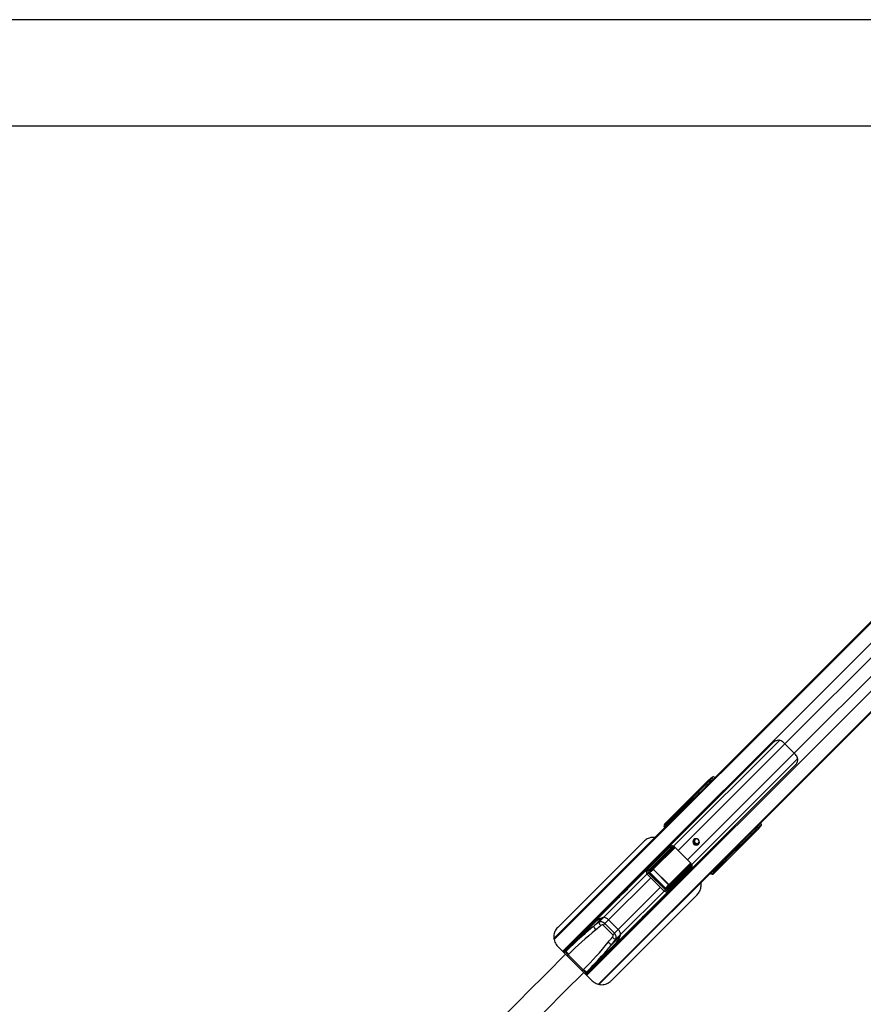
# Model space of a CAD drawing. Header units: millimetres. Extents: x 20 to 20084, y 40 to 15282.
# Tile 48 of 93: x 5640 to 6898, y 13553 to 15022. Entities that reach past the tile are written whole.
import ezdxf

# ---------------------------------------------------------------- set-up
doc = ezdxf.new("R2010")
doc.units = ezdxf.units.MM
doc.header["$LTSCALE"] = 2
doc.layers.add('COMPONENT_GEOMETRY', color=7, linetype='Continuous')
doc.styles.add('SLDTEXTSTYLE0', font='TXT', dxfattribs={"width": 0.75})
doc.dimstyles.new('SLDDIMSTYLE0', dxfattribs={"dimtxt": 100, "dimasz": 6.604, "dimexe": 0, "dimexo": 0.0625, "dimgap": 25, "dimtad": 0, "dimtih": 1, "dimtoh": 1, "dimdec": 1, "dimrnd": 1e-09, "dimzin": 12, "dimdsep": 46, "dimtxsty": 'SLDTEXTSTYLE0', "dimsah": 1, "dimcen": 0.09, "dimadec": 0, "dimazin": 3, "dimtfac": 1, "dimtdec": 1, "dimtofl": 0, "dimtmove": 0, "dimatfit": 3, "dimfxl": 1, "dimfrac": 2, "dimtolj": 1, "dimtzin": 12, "dimarcsym": 0})

# ---------------------------------------------------------------- blocks, each defined once
blk = doc.blocks.new('_D')
at = {"layer": 'COMPONENT_GEOMETRY', "color": 7}
for p, q in [((7154.2, 15022), (1185.8, 15022)), ((1192.2, 15022), (1192.2, 12538.4)), ((992.1, 12518), (961.6, 12518)), ((961.6, 12518), (961.6, 12359.3)), ((1392.2, 12518), (1422.7, 12518)), ((1422.7, 12518), (1422.7, 12359.3)), ((961.6, 12359.3), (992.1, 12359.3)), ((1422.7, 12359.3), (1392.2, 12359.3)), ((1192.2, 9726.1), (1192.2, 12209.7)), ((5145, 9726.1), (1185.8, 9726.1))]:
    blk.add_line(p, q, dxfattribs=at)
for points in [[(1192.2, 15022), (1191.1, 15015.4), (1193.2, 15015.4)], [(1192.2, 9726.1), (1193.2, 9732.7), (1191.1, 9732.7)]]:
    blk.add_solid(points, dxfattribs=at)
at = {"layer": 'COMPONENT_GEOMETRY', "color": 7, "char_height": 100, "attachment_point": 1, "style": 'SLDTEXTSTYLE0'}
for s, insert in [('8\'8.25"', (992.1, 12488.2)), ('2648mm', (919.4, 12338.6))]:
    blk.add_mtext(s, dxfattribs=dict(at, insert=insert))

msp = doc.modelspace()

# ---------------------------------------------------------------- linework, layer by layer
at = {"color": 8, "linetype": 'Continuous', "lineweight": 25}
for p, q in [((7698.59, 14912.02), (6436.7, 13650.13)), ((7713.35, 14896.24), (6449.52, 13632.41)), ((7749.13, 14860.46), (6485.3, 13596.63)), ((7764.91, 14845.69), (6502.75, 13583.53)), ((7672.87, 14833.9), (6780.77, 13941.8)), ((7686.8, 14819.98), (6794.7, 13927.88)), ((6772.79, 13946.99), (6614.91, 13789.11)), ((6780.77, 13941.8), (6621.55, 13782.58)), ((6794.7, 13927.88), (6635.47, 13768.66)), ((6799.88, 13919.89), (6642, 13762.02)), ((6668.66, 13883.65), (6667.13, 13885.01)), ((6669.37, 13886.49), (6670.5, 13885.49)), ((6649.76, 13864.2), (6436.52, 13650.96)), ((6622.8, 13837.79), (6621.43, 13839.43)), ((6621.69, 13839.58), (6623.01, 13838)), ((6604.25, 13822.29), (6604.32, 13822.37)), ((6604.58, 13820.5), (6605.05, 13820.97)), ((6604.86, 13820.22), (6605.33, 13820.69)), ((6604.95, 13819.97), (6604.96, 13819.95)), ((6612.57, 13827.56), (6611.38, 13828.98)), ((6611.97, 13829.85), (6611.44, 13829.32)), ((6611.65, 13829.12), (6612.78, 13827.77)), ((6612.16, 13830.28), (6612.23, 13830.36)), ((6612.49, 13828.5), (6612.95, 13828.96)), ((6612.95, 13828.96), (6613.46, 13828.45)), ((6614.52, 13829.51), (6614.01, 13830.02)), ((6614.9, 13830.91), (6615.41, 13830.4)), ((6737.9, 13814.24), (6736.54, 13815.77)), ((6738.38, 13817.61), (6739.38, 13816.48)), ((6715.9, 13795.68), (6503.55, 13583.32)), ((6584.74, 13755.92), (6616.62, 13787.8)), ((6616.99, 13787.46), (6584.98, 13755.45)), ((6611.35, 13789.42), (6610.35, 13788.11)), ((6608.35, 13732.09), (6640.41, 13764.16)), ((6640.72, 13763.76), (6608.81, 13731.85)), ((6641.75, 13762.13), (6640.89, 13761.06)), ((6682.91, 13761.11), (6682.4, 13761.62)), ((6683.3, 13762.52), (6683.81, 13762.01)), ((6692.32, 13768.53), (6690.68, 13769.91)), ((6690.89, 13770.12), (6692.47, 13768.8)), ((6575.18, 13747.74), (6510.5, 13683.07)), ((6575.11, 13747.8), (6576.99, 13749.69)), ((6672.85, 13752.07), (6672.86, 13752.05)), ((6673.58, 13752.43), (6673.12, 13751.97)), ((6673.86, 13752.15), (6673.4, 13751.69)), ((6681.87, 13758.49), (6680.45, 13759.68)), ((6680.66, 13759.89), (6682.01, 13758.76)), ((6681.34, 13760.57), (6681.86, 13760.06)), ((6681.39, 13759.6), (6681.86, 13760.06)), ((6682.21, 13758.54), (6682.74, 13759.08)), ((6580.71, 13742.21), (6517.7, 13679.2)), ((6595.1, 13727.82), (6532.09, 13664.81)), ((6600.63, 13722.28), (6535.96, 13657.61)), ((6600.7, 13722.22), (6602.58, 13724.1)), ((6460.47, 13639.42), (6451.49, 13630.44)), ((6456.23, 13625.68), (6457.67, 13627.12)), ((6478.57, 13603.34), (6480.02, 13604.78)), ((6483.45, 13598.72), (6492.31, 13607.58))]:
    msp.add_line(p, q, dxfattribs=at)
at = {"color": 7, "linetype": 'Continuous', "lineweight": 25}
for p, q in [((7700.54, 14914.98), (6656.07, 13870.51)), ((7767.87, 14847.65), (6728.26, 13808.04)), ((7770.85, 14850.07), (6744.05, 13823.27)), ((7402.64, 14617.63), (6671.24, 13886.23)), ((6763.95, 13944.29), (6450.79, 13631.14)), ((6794.7, 13927.88), (6780.77, 13941.8)), ((6484.03, 13597.9), (6797.18, 13911.06)), ((6665.03, 13885.68), (6601.37, 13822.02)), ((6603.12, 13823.34), (6665.49, 13885.71)), ((6667.13, 13885.01), (6621.69, 13839.58)), ((6666.95, 13881.94), (6654.34, 13869.33)), ((6671.24, 13886.23), (6666.95, 13881.94)), ((6669.32, 13889.26), (6670.56, 13890.2)), ((6670.62, 13887.43), (6669.37, 13886.49)), ((6670.56, 13890.2), (6673.23, 13892.87)), ((6670.77, 13891.01), (6673.23, 13892.87)), ((6652.18, 13867.17), (6436.42, 13651.41)), ((6649.76, 13864.2), (6649.52, 13863.83)), ((6656.07, 13870.51), (6649.76, 13864.2)), ((6651.55, 13865.65), (6656.07, 13870.51)), ((6654.34, 13869.33), (6652.18, 13867.17)), ((6616.92, 13836.26), (6612.16, 13830.29)), ((6617.02, 13836.37), (6612.23, 13830.36)), ((6613.31, 13831.44), (6620, 13839.51)), ((6621.38, 13839.48), (6614.68, 13831.4)), ((6617.02, 13836.37), (6616.93, 13836.25)), ((6601.37, 13822.02), (6603.12, 13823.34)), ((6607.47, 13826.32), (6604.26, 13822.29)), ((6607.54, 13826.4), (6604.32, 13822.37)), ((6604.32, 13822.37), (6605.32, 13823.36)), ((6604.58, 13820.5), (6604.86, 13820.22)), ((6604.86, 13820.22), (6605.06, 13820.05)), ((6606.02, 13821.94), (6605.05, 13820.97)), ((6605.05, 13820.97), (6605.33, 13820.69)), ((6605.32, 13823.36), (6609.89, 13828.88)), ((6605.33, 13820.69), (6606.3, 13821.66)), ((6606.02, 13821.94), (6606.92, 13822.84)), ((6606.3, 13821.66), (6606.02, 13821.94)), ((6606.3, 13821.66), (6607.2, 13822.56)), ((6611.38, 13828.98), (6606.69, 13823.32)), ((6606.92, 13822.84), (6607.2, 13822.56)), ((6612.23, 13830.36), (6613.31, 13831.44)), ((6612.49, 13828.5), (6613, 13827.99)), ((6614.01, 13830.02), (6612.95, 13828.96)), ((6614.9, 13830.91), (6614.01, 13830.02)), ((6744.05, 13823.27), (6739.74, 13818.97)), ((6745.76, 13820.34), (6743.09, 13817.67)), ((6743.9, 13817.88), (6745.76, 13820.34)), ((6738.57, 13812.14), (6674.91, 13748.48)), ((6738.6, 13812.6), (6676.23, 13750.23)), ((6692.47, 13768.8), (6737.9, 13814.24)), ((6728.26, 13808.04), (6715.82, 13796.45)), ((6727.06, 13806.29), (6721.03, 13800.26)), ((6728.26, 13808.04), (6723.95, 13803.73)), ((6732.23, 13811.46), (6727.06, 13806.29)), ((6739.74, 13818.97), (6732.23, 13811.46)), ((6739.38, 13816.48), (6740.32, 13817.72)), ((6743.09, 13817.67), (6742.16, 13816.43)), ((6570.33, 13796.36), (6442.09, 13668.12)), ((6718.88, 13798.1), (6503.98, 13583.21)), ((6714, 13794.43), (6715.9, 13795.68)), ((6718.06, 13797.84), (6715.9, 13795.68)), ((6723.95, 13803.73), (6716.57, 13796.85)), ((6716.57, 13796.85), (6718.06, 13797.84)), ((6723.95, 13803.73), (6718.06, 13797.84)), ((6721.03, 13800.26), (6718.88, 13798.1)), ((6575.38, 13753.81), (6609.35, 13787.7)), ((6611.94, 13787.46), (6577.24, 13752.84)), ((6579.43, 13752.83), (6613.92, 13787.32)), ((6614.41, 13786.39), (6579.92, 13751.9)), ((6607.66, 13787.31), (6607.39, 13787.59)), ((6611.71, 13788.19), (6613.95, 13787.99)), ((6635.47, 13768.66), (6621.55, 13782.58)), ((6593.98, 13773.65), (6579.88, 13759.59)), ((6604.79, 13727.03), (6639.28, 13761.52)), ((6640.21, 13761.03), (6605.72, 13726.54)), ((6681.86, 13760.06), (6682.91, 13761.11)), ((6682.91, 13761.11), (6683.81, 13762.01)), ((6683.18, 13759.27), (6689.16, 13764.03)), ((6683.25, 13759.34), (6689.27, 13764.13)), ((6684.29, 13761.79), (6692.37, 13768.49)), ((6692.4, 13767.11), (6684.33, 13760.42)), ((6689.16, 13764.03), (6689.27, 13764.13)), ((6579.37, 13759), (6547.66, 13727.3)), ((6579.42, 13759.08), (6574.97, 13753.34)), ((6575.11, 13747.8), (6600.7, 13722.22)), ((6579.88, 13759.59), (6575.38, 13753.81)), ((6576.99, 13749.69), (6602.58, 13724.1)), ((6579.51, 13750.15), (6579.08, 13749.73)), ((6602.62, 13726.19), (6579.08, 13749.73)), ((6584.68, 13754.47), (6579.51, 13750.15)), ((6579.51, 13750.15), (6603.05, 13726.62)), ((6579.92, 13751.9), (6584.74, 13755.92)), ((6584.89, 13754.68), (6584.68, 13754.47)), ((6607.36, 13731.79), (6584.68, 13754.47)), ((6584.89, 13754.68), (6607.57, 13732)), ((6605.73, 13724.35), (6640.35, 13759.05)), ((6640.59, 13756.46), (6606.7, 13722.49)), ((6640.48, 13754.5), (6640.21, 13754.77)), ((6673.12, 13751.97), (6673.4, 13751.69)), ((6674.55, 13753.41), (6673.58, 13752.43)), ((6673.58, 13752.43), (6673.86, 13752.15)), ((6673.86, 13752.15), (6674.83, 13753.13)), ((6675.45, 13754.3), (6674.55, 13753.41)), ((6674.83, 13753.13), (6674.55, 13753.41)), ((6675.73, 13754.02), (6674.83, 13753.13)), ((6676.23, 13750.23), (6674.91, 13748.48)), ((6675.18, 13751.37), (6679.21, 13754.58)), ((6675.26, 13751.43), (6675.18, 13751.37)), ((6675.26, 13751.43), (6679.3, 13754.65)), ((6676.25, 13752.43), (6675.26, 13751.43)), ((6675.45, 13754.3), (6675.73, 13754.02)), ((6676.21, 13753.8), (6681.87, 13758.49)), ((6681.77, 13757), (6676.25, 13752.43)), ((6680.88, 13760.11), (6681.39, 13759.6)), ((6683.18, 13759.27), (6683.25, 13759.34)), ((6684.33, 13760.42), (6683.25, 13759.34)), ((6603.05, 13726.62), (6607.36, 13731.79)), ((6608.81, 13731.85), (6604.79, 13727.03)), ((6607.57, 13732), (6607.36, 13731.79)), ((6626.55, 13741.09), (6612.48, 13726.99)), ((6521.72, 13588.49), (6649.96, 13716.73)), ((6580.19, 13694.77), (6611.9, 13726.48)), ((6603.05, 13726.62), (6602.62, 13726.19)), ((6606.24, 13722.07), (6611.97, 13726.53)), ((6606.7, 13722.49), (6612.48, 13726.99)), ((6533.21, 13712.85), (6494.47, 13674.11)), ((6454.77, 13632.71), (6498.69, 13676.63)), ((6508.4, 13682.44), (6495.63, 13669.67)), ((6503.29, 13675.86), (6510.5, 13683.07)), ((6512.22, 13673.72), (6509.97, 13671.47)), ((6512.22, 13673.72), (6517.7, 13679.2)), ((6512.22, 13673.72), (6526.61, 13659.33)), ((6517.7, 13679.2), (6532.09, 13664.81)), ((6527, 13641.58), (6565.74, 13680.32)), ((6524.36, 13657.08), (6509.97, 13671.47)), ((6526.61, 13659.33), (6524.36, 13657.08)), ((6526.61, 13659.33), (6532.09, 13664.81)), ((6485.6, 13601.88), (6529.52, 13645.8)), ((6535.33, 13655.51), (6522.56, 13642.74)), ((6528.75, 13650.4), (6535.96, 13657.61)), ((6442.09, 13639.84), (6453.83, 13628.1)), ((6451.98, 13629.92), (6454.11, 13632.04)), ((6454.11, 13632.04), (6454.77, 13632.71)), ((6460.98, 13638.92), (6460.47, 13639.42)), ((6458.34, 13627.79), (6457.67, 13627.12)), ((6457.67, 13627.12), (6457.67, 13627.12)), ((6457.67, 13627.12), (6480.02, 13604.78)), ((6480.68, 13605.45), (6480.02, 13604.78)), ((6480.02, 13604.78), (6480.02, 13604.78)), ((6480.99, 13600.94), (6493.44, 13588.49)), ((6482.81, 13599.09), (6484.94, 13601.21)), ((6484.94, 13601.21), (6485.6, 13601.88)), ((6492.31, 13607.58), (6491.81, 13608.09))]:
    msp.add_line(p, q, dxfattribs=at)
at = {"color": 7, "linetype": 'Continuous', "lineweight": 25, "flags": 128}
for points in [[(7631.42, 14863.27), (7058.07, 14863.23), (6428.7, 14863.21), (5788.1, 14863.19), (5147.51, 14863.18)], [(6651.98, 13792.02), (6652.99, 13793.56), (6653.3, 13795.41), (6652.87, 13797.27), (6651.77, 13798.88), (6650.17, 13799.98), (6648.3, 13800.41), (6646.45, 13800.1), (6644.91, 13799.09), (6643.91, 13797.55), (6643.6, 13795.71), (6644.03, 13793.84), (6645.13, 13792.23), (6646.73, 13791.13), (6648.6, 13790.71), (6650.44, 13791.02), (6651.98, 13792.02)], [(6540.61, 13719.91), (6540.64, 13719.94), (6543.55, 13722.99), (6546.01, 13725.58), (6547.67, 13727.3), (6548.28, 13727.85), (6547.74, 13727.18), (6546.1, 13725.4), (6544.94, 13724.19), (6543.59, 13722.83), (6542.12, 13721.37), (6540.57, 13719.87), (6537.52, 13716.95), (6534.92, 13714.5), (6533.21, 13712.85), (6533.21, 13712.85)], [(6565.74, 13680.32), (6565.74, 13680.32), (6567.4, 13682.04), (6569.85, 13684.63), (6572.77, 13687.69), (6574.27, 13689.23), (6575.73, 13690.71), (6577.09, 13692.05), (6578.3, 13693.22), (6580.07, 13694.85), (6580.74, 13695.38), (6580.19, 13694.77), (6580.19, 13694.77)]]:
    msp.add_lwpolyline(points, dxfattribs=at)
at = {"color": 7, "linetype": 'Continuous', "lineweight": 25}
for centre, radius, start, end in [((6749.27, 13910.4), 44.48, 44.91701, 52.2174), ((6763.29, 13896.38), 44.48, 37.7826, 45.08299), ((6665.7, 13883.93), 1.79, 37.06255, 96.71611), ((6670.76, 13887.91), 1.98, 136.71804, 225.53722), ((6672, 13888.84), 1.98, 136.71804, 225.53722), ((6665.61, 13853.77), 18.97, 135.04205, 146.63391), ((6667.76, 13855.93), 18.96, 135.04062, 146.5012), ((6616.94, 13836.53), 0.178, 240.82905, 298.86446), ((6619.92, 13839.65), 0.161, 245.16082, 301.16039), ((6621.18, 13840.25), 0.796, 284.95016, 307.21236), ((6621.15, 13840.26), 0.878, 288.39776, 308.24261), ((6605.98, 13822.64), 0.98, 43.84159, 132.60746), ((6607.45, 13826.62), 0.237, 231.60559, 292.6194), ((6609.8, 13829.08), 0.222, 233.45025, 294.03615), ((6610.36, 13830.13), 1.34, 310.97094, 322.92229), ((6611.11, 13829.81), 0.878, 288.39776, 308.24261), ((6613.97, 13830.72), 0.98, 43.84159, 132.60746), ((6736.83, 13812.81), 1.79, 353.28389, 52.93745), ((6740.8, 13817.87), 1.98, 224.46278, 313.28196), ((6741.74, 13819.11), 1.98, 224.46278, 313.28196), ((6649.82, 13796.93), 5.05, 147.85467, 302.14533), ((6649.44, 13796.84), 3.27, 80.87202, 228.67567), ((6649.72, 13796.58), 3.27, 221.86542, 8.5869), ((6705.47, 13811.53), 18.97, 303.36609, 314.95795), ((6707.63, 13813.68), 18.97, 303.36609, 314.95795), ((6610.66, 13787.57), 0.618, 119.68669, 153.40952), ((6610.46, 13787.4), 1.48, 2.45616, 32.46435), ((6612.01, 13787.75), 1.96, 347.3695, 7.26925), ((6613.31, 13786.41), 1.1, 359.03324, 55.99224), ((6613.63, 13787.04), 1.01, 320.15341, 71.30529), ((6663.31, 13824.4), 59.1, 219.54783, 225.03629), ((6677.29, 13810.42), 59.1, 224.96371, 230.45217), ((6639.93, 13760.74), 1.01, 18.69471, 129.84659), ((6639.3, 13760.42), 1.1, 34.00776, 90.96676), ((6640.64, 13759.12), 1.96, 82.73075, 102.6305), ((6683.61, 13761.08), 0.98, 317.39254, 46.15841), ((6689.42, 13764.04), 0.178, 151.13554, 209.17095), ((6693.16, 13768.26), 0.878, 141.75739, 161.60224), ((6693.14, 13768.29), 0.796, 142.78764, 165.04984), ((6692.54, 13767.03), 0.161, 148.83961, 204.83918), ((6575.42, 13751.61), 2.2, 33.96086, 90.86869), ((6578.82, 13751.92), 1.1, 359.03324, 55.99224), ((6585.29, 13755.91), 0.549, 179.03324, 235.99224), ((6640.29, 13757.57), 1.48, 57.53565, 87.54384), ((6640.47, 13757.77), 0.618, 296.59048, 330.31331), ((6675.53, 13753.09), 0.98, 317.39254, 46.15841), ((6679.51, 13754.56), 0.237, 157.3806, 218.39441), ((6681.97, 13756.91), 0.222, 155.96385, 216.54975), ((6682.7, 13758.21), 0.878, 141.75739, 161.60224), ((6683.02, 13757.47), 1.34, 127.07771, 139.02906), ((6608.8, 13732.39), 0.549, 214.00776, 270.96676), ((6604.81, 13725.93), 1.1, 34.00776, 90.96676), ((6604.5, 13722.52), 2.2, 359.13131, 56.03914), ((6518.52, 13650.11), 33.92, 103.67343, 149.92676), ((6515.59, 13659.4), 24.13, 107.34007, 134.44159), ((6517.34, 13680.89), 14.92, 199.71769, 223.07071), ((6521.97, 13640.91), 43.69, 105.21172, 108.09368), ((6509.72, 13672.99), 10.1, 37.87112, 85.57307), ((6509.15, 13674.52), 14.36, 199.75416, 224.08523), ((6525.89, 13656.83), 10.1, 4.42693, 52.12888), ((6527.42, 13656.26), 14.36, 225.91477, 250.24584), ((6503, 13665.63), 33.92, 300.07324, 346.32657), ((6533.78, 13664.45), 14.92, 226.92929, 250.28231), ((6512.3, 13662.7), 24.13, 315.55841, 342.65993), ((6493.8, 13669.08), 43.69, 341.90632, 344.78828), ((6463.78, 13635.3), 10.21, 198.61214, 233.23), ((6464.45, 13635.97), 10.21, 198.61214, 233.23), ((6459.77, 13638.7), 1, 46, 135), ((6488.2, 13610.89), 10.21, 216.77, 251.38786), ((6488.86, 13611.56), 10.21, 216.77, 251.38786), ((6491.59, 13606.88), 1, 315, 44)]:
    msp.add_arc(centre, radius, start, end, dxfattribs=at)
at = {"color": 8, "linetype": 'Continuous', "lineweight": 25}
for centre, radius, start, end in [((6603.34, 13821.67), 1.68, 40.11369, 97.3551), ((6613.22, 13811.65), 11.74, 134.84469, 138.74924), ((6664.54, 13760.33), 11.74, 311.25076, 315.15531), ((6674.56, 13750.45), 1.68, 352.6449, 49.88631)]:
    msp.add_arc(centre, radius, start, end, dxfattribs=at)
at = {"color": 7, "linetype": 'Continuous', "lineweight": 25}
for centre, major_axis, ratio, start_param, end_param in [((6677.41, 13888.57), (4.24, -4.24), 0.3295798, 2.0395283, 3.0955894), ((6780.09, 13768.8), (221.5, 221.5), 0.5107684, 1.5707963, 1.6398026), ((6784.38, 13773.1), (221.5, 221.5), 0.5107684, 1.5707963, 1.6406095), ((6666.76, 13887.01), (4.33, 4.18), 0.0438581, 0.3439498, 1.939496), ((6666.64, 13886.6), (2.88, 2.79), 0.0438581, 0.3439498, 1.939496), ((6668.03, 13885.16), (1.57, 1.28), 0.2462972, 0.3800283, 1.9755744), ((6651.14, 13865.45), (1.68, 1.76), 0.0656844, 2.7914656, 4.8889634), ((6561.49, 13778.89), (71.32, 74.15), 0.0006481, 5.6002556, 5.6700895), ((6561.85, 13778.54), (70.97, 74.51), 0.0008516, 5.6019633, 5.6717972), ((6622.62, 13840.01), (1.77, -1.77), 0.5087004, 4.5118264, 4.5378561), ((6622.95, 13840.34), (1.41, -1.41), 0.7241758, 4.5118264, 4.5378561), ((6604.39, 13819.33), (3.69, -1.73), 0.9084912, 2.8237982, 4.3957505), ((6606.02, 13820.56), (3.27, -2.34), 0.932843, 2.9867722, 4.5587245), ((6605.4, 13821.32), (1.06, -1.06), 0.3305965, 3.1764992, 4.712389), ((6606.39, 13822.32), (1.06, -1.06), 0.3524771, 3.1764992, 4.712389), ((6607.05, 13822.97), (0.354, -0.354), 0.3743577, 3.1764992, 4.712389), ((6561.49, 13778.89), (71.32, 74.15), 0.0006481, 5.4092127, 5.4533618), ((6561.85, 13778.54), (70.97, 74.51), 0.0008516, 5.4109204, 5.4550695), ((6610.39, 13827.92), (0.83, 1.22), 0.6768411, 6.0573316, 6.2513323), ((6610.33, 13827.73), (1.06, 1.62), 0.7727027, 6.0539511, 6.2479518), ((6613.3, 13829.31), (1.06, -1.06), 0.3305965, 3.1764992, 4.712389), ((6614.38, 13830.39), (1.06, -1.06), 0.3524771, 3.1764992, 4.712389), ((6615.04, 13831.05), (0.354, -0.354), 0.3743577, 3.1764992, 4.712389), ((6630.91, 13936.41), (222.39, 222.39), 0.5087356, 4.6425758, 4.712389), ((6741.46, 13824.52), (-4.24, 4.24), 0.3295798, 3.1875959, 4.243657), ((6626.6, 13932.1), (222.39, 222.39), 0.5087356, 4.6425758, 4.712389), ((6738.05, 13815.14), (1.28, 1.57), 0.2462972, 4.3076109, 5.903157), ((6739.9, 13813.87), (4.18, 4.33), 0.0438581, 4.3436893, 5.9392355), ((6739.49, 13813.75), (2.79, 2.88), 0.0438581, 4.3436893, 5.9392355), ((6715.62, 13796.04), (1.76, 1.68), 0.0656844, 1.3963176, 3.4917197), ((6574.65, 13756.95), (192.03, 191.31), 0.0067039, 4.8065492, 4.8845862), ((6611, 13780.03), (5.76, 5.76), 0.8205601, 0.4800861, 0.7564561), ((6674.63, 13834.49), (84.02, 68.6), 0.0107882, 2.3218814, 2.3610846), ((6687.38, 13821.73), (68.6, 84.02), 0.0107882, 3.9221007, 3.9613039), ((6632.92, 13758.11), (5.76, 5.76), 0.8205601, 5.5267292, 5.8030992), ((6683.28, 13761.49), (1.06, -1.06), 0.3524771, 4.712389, 6.2482787), ((6683.94, 13762.14), (0.354, -0.354), 0.3743577, 4.712389, 6.2482787), ((6631.43, 13708.96), (74.51, 70.97), 0.0008516, 0.6113881, 0.681222), ((6631.78, 13708.6), (74.15, 71.32), 0.0006481, 0.6130958, 0.6829297), ((6692.9, 13769.73), (1.77, -1.77), 0.5087004, 4.8869219, 4.9129515), ((6693.23, 13770.05), (1.41, -1.41), 0.7241758, 4.8869219, 4.9129515), ((6578.14, 13750.91), (2.8, 3.2), 0.9399897, 1.4841326, 3.0830343), ((6578.61, 13751.38), (1.51, 1.79), 0.8534878, 1.4707385, 3.0696403), ((6580.9, 13751.46), (1.89, 1.66), 0.7960113, 1.6519995, 3.1931135), ((6580.67, 13751.23), (1.2, 1.04), 0.6306565, 1.6531679, 3.1942819), ((6582.62, 13756.67), (3.02, 3.58), 0.8534878, 1.4707385, 1.617673), ((6585.46, 13755.23), (0.811, 0.731), 0.9160627, 1.6419372, 3.1830512), ((6585.35, 13755.11), (0.472, 0.414), 0.7960113, 1.6519995, 3.1931135), ((6609.84, 13721.75), (191.31, 192.03), 0.0067039, 1.3986212, 1.4766361), ((6672.22, 13751.5), (-1.73, 3.69), 0.9084912, 1.8874348, 3.4593871), ((6673.45, 13753.13), (-2.34, 3.27), 0.932843, 1.7244608, 3.2964131), ((6674.21, 13752.51), (1.06, -1.06), 0.3305965, 4.712389, 6.2482787), ((6675.21, 13753.5), (1.06, -1.06), 0.3524771, 4.712389, 6.2482787), ((6675.86, 13754.16), (0.354, -0.354), 0.3743577, 4.712389, 6.2482787), ((6631.43, 13708.96), (74.51, 70.97), 0.0008516, 0.8281158, 0.8722649), ((6631.78, 13708.6), (74.15, 71.32), 0.0006481, 0.8298235, 0.8739726), ((6682.21, 13760.41), (1.06, -1.06), 0.3305965, 4.712389, 6.2482787), ((6680.81, 13757.5), (1.22, 0.83), 0.6768411, 0.031853, 0.2258537), ((6680.63, 13757.44), (1.62, 1.06), 0.7727027, 0.0352335, 0.2292342), ((6608.12, 13732.57), (0.731, 0.811), 0.9160627, 3.1001341, 4.6412481), ((6608, 13732.45), (0.414, 0.472), 0.7960113, 3.0900718, 4.6311858), ((6603.8, 13725.25), (3.2, 2.8), 0.9399897, 3.200151, 4.7990528), ((6604.27, 13725.72), (1.79, 1.51), 0.8534878, 3.213545, 4.8124468), ((6604.36, 13728.01), (1.66, 1.89), 0.7960113, 3.0900718, 4.6311858), ((6604.12, 13727.78), (1.04, 1.2), 0.6306565, 3.0889034, 4.6300174), ((6609.56, 13729.73), (3.58, 3.02), 0.8534878, 4.6655123, 4.8124468), ((6598.85, 13453.71), (305, 305), 0.5324147, 1.3617427, 1.3849003), ((6507.94, 13669.43), (5.66, -5.66), 0.7578134, 1.5707963, 2.932539), ((6567.23, 13518.9), (208.93, 208.93), 0.5211931, 1.3849003, 1.5707963), ((6598.17, 13453.03), (303.43, 303.43), 0.5211931, 1.3617427, 1.3849003), ((6507.26, 13668.76), (2.71, 2.71), 0.5211931, 0, 1.3617427), ((6522.33, 13655.05), (5.66, -5.66), 0.7578134, 0.2090536, 1.5707963), ((6567.91, 13519.57), (210.51, 210.51), 0.5374519, 1.4475158, 1.5707963), ((6371.79, 13714.34), (208.93, 208.93), 0.5211931, 4.712389, 4.898285), ((6305.92, 13745.28), (303.43, 303.43), 0.5211931, 4.898285, 4.9214426), ((6306.6, 13745.96), (305, 305), 0.5324147, 4.898285, 4.9214426), ((6521.65, 13654.37), (2.71, 2.71), 0.5211931, 4.9214426, 6.2831853), ((6372.47, 13715.02), (210.51, 210.51), 0.5374519, 4.712389, 4.8356359)]:
    msp.add_ellipse(centre, major_axis=major_axis, ratio=ratio, start_param=start_param, end_param=end_param, dxfattribs=at)
at = {"color": 8, "linetype": 'Continuous', "lineweight": 25}
for centre, major_axis, ratio, start_param, end_param in [((6674.73, 13885.9), (-4.24, 4.24), 0.3295099, 5.1803848, 6.237318), ((6673.4, 13884.56), (2.83, -2.83), 0.3295798, 2.3137493, 3.0955894), ((6606.27, 13821.3), (1.85, -0.86), 0.9084912, 4.074793, 4.3957505), ((6607.33, 13822.69), (0.354, -0.354), 0.3743577, 4.712389, 5.266749), ((6738.79, 13821.84), (4.24, -4.24), 0.3295099, 0.0458673, 1.1028005), ((6737.45, 13820.51), (-2.83, 2.83), 0.3295798, 3.1875959, 3.969436), ((6592, 13767.07), (28.45, 34.84), 0.0109144, 5.3549514, 5.4147331), ((6619.96, 13739.11), (34.84, 28.45), 0.0109144, 0.8684522, 0.9282339), ((6674.19, 13753.38), (-0.86, 1.85), 0.9084912, 1.8874348, 2.2076697), ((6675.58, 13754.44), (0.354, -0.354), 0.3743577, 4.158029, 4.712389), ((6567.91, 13519.57), (210.51, 210.51), 0.5374519, 1.3849003, 1.4475158), ((6372.47, 13715.02), (210.51, 210.51), 0.5374519, 4.8356359, 4.898285)]:
    msp.add_ellipse(centre, major_axis=major_axis, ratio=ratio, start_param=start_param, end_param=end_param, dxfattribs=at)
at = {"color": 7, "linetype": 'Continuous', "lineweight": 25}
for points, knots in [([(6776.52, 13945.55), (6775.7, 13946.05), (6774.05, 13947.03), (6771.01, 13947.33), (6768.26, 13946.85), (6766.02, 13945.87), (6764.7, 13945), (6764.14, 13944.47), (6763.95, 13944.29)], [0, 0, 0, 0, 0.2129283, 0.4246049, 0.6767712, 0.8300264, 0.9444848, 1, 1, 1, 1]), ([(6797.18, 13911.06), (6797.52, 13911.44), (6798.31, 13912.34), (6799.44, 13914.49), (6800.18, 13917.33), (6800.12, 13920.71), (6798.99, 13922.67), (6798.44, 13923.63)], [0, 0, 0, 0, 0.1096269, 0.2567278, 0.4997884, 0.7551779, 1, 1, 1, 1]), ([(6619.85, 13839.5), (6619.93, 13839.58), (6620.09, 13839.73), (6620.36, 13839.91), (6620.65, 13840.03), (6620.98, 13840.05), (6621.21, 13839.97), (6621.45, 13839.84), (6621.56, 13839.72), (6621.66, 13839.62)], [0, 0, 0, 0, 0.1677551, 0.3094261, 0.4421052, 0.5973632, 0.7692312, 0.8002226, 1, 1, 1, 1]), ([(6621.38, 13839.48), (6621.31, 13839.57), (6621.15, 13839.75), (6620.87, 13839.87), (6620.62, 13839.89), (6620.46, 13839.84), (6620.34, 13839.79), (6620.26, 13839.74), (6620.13, 13839.64), (6620.06, 13839.57), (6620, 13839.51)], [0, 0, 0, 0, 0.2158633, 0.4289558, 0.5802581, 0.6862162, 0.7010964, 0.8134316, 0.8319841, 1, 1, 1, 1]), ([(6604.26, 13822.29), (6604.19, 13822.18), (6604.06, 13821.97), (6604.01, 13821.63), (6604.05, 13821.34), (6604.17, 13821.03), (6604.35, 13820.76), (6604.51, 13820.58), (6604.58, 13820.5)], [0, 0, 0, 0, 0.1995794, 0.3513074, 0.4943159, 0.6461802, 0.8522295, 1, 1, 1, 1]), ([(6609.67, 13828.9), (6609.76, 13828.99), (6609.93, 13829.16), (6610.26, 13829.38), (6610.66, 13829.51), (6611.08, 13829.51), (6611.32, 13829.38), (6611.44, 13829.32)], [0, 0, 0, 0, 0.1896653, 0.387972, 0.5975579, 0.804387, 1, 1, 1, 1]), ([(6611.25, 13829.12), (6611.15, 13829.17), (6610.99, 13829.27), (6610.77, 13829.3), (6610.59, 13829.3), (6610.46, 13829.27), (6610.27, 13829.19), (6610.08, 13829.07), (6609.96, 13828.94), (6609.89, 13828.88)], [0, 0, 0, 0, 0.204018, 0.3683635, 0.408955, 0.5625699, 0.6085277, 0.8027053, 1, 1, 1, 1]), ([(6612.16, 13830.29), (6612.09, 13830.17), (6611.96, 13829.97), (6611.92, 13829.63), (6611.96, 13829.33), (6612.07, 13829.03), (6612.25, 13828.75), (6612.42, 13828.57), (6612.49, 13828.5)], [0, 0, 0, 0, 0.1995794, 0.3513074, 0.4943159, 0.6461802, 0.8522295, 1, 1, 1, 1]), ([(6732.23, 13811.46), (6732.01, 13811.23), (6731.56, 13810.79), (6730.63, 13809.88), (6729.64, 13808.9), (6728.69, 13807.95), (6727.88, 13807.13), (6727.31, 13806.55), (6727.07, 13806.29), (6727.06, 13806.29), (6727.06, 13806.29)], [0, 0, 0, 0, 0.1335987, 0.2671966, 0.4008119, 0.5344211, 0.6680123, 0.8016105, 0.9352267, 1, 1, 1, 1]), ([(6587.02, 13802.01), (6585.06, 13802.11), (6581.11, 13802.31), (6575.11, 13800.32), (6571.99, 13797.74), (6570.33, 13796.36)], [0, 0, 0, 0, 0.3140447, 0.6332645, 1, 1, 1, 1]), ([(6614.91, 13789.11), (6614.58, 13789.25), (6613.85, 13789.56), (6612.27, 13789.68), (6610.13, 13789.29), (6608.1, 13788.25), (6606.89, 13787.24), (6606.47, 13786.81), (6606.46, 13786.8)], [0, 0, 0, 0, 0.1251326, 0.2780419, 0.492841, 0.8046421, 0.9973287, 1, 1, 1, 1]), ([(6609.35, 13787.7), (6609.36, 13787.7), (6609.47, 13787.8), (6609.77, 13788.01), (6610.14, 13788.07), (6610.35, 13788.11)], [0, 0, 0, 0, 0.0107059, 0.4231481, 1, 1, 1, 1]), ([(6609.35, 13787.7), (6609.35, 13787.7), (6609.43, 13787.76), (6609.64, 13787.88), (6609.94, 13787.86), (6610.11, 13787.85)], [0, 0, 0, 0, 0.010706, 0.4231493, 1, 1, 1, 1]), ([(6611.94, 13787.46), (6611.67, 13787.53), (6611.3, 13787.62), (6610.8, 13787.73), (6610.44, 13787.8), (6610.21, 13787.83), (6610.11, 13787.85)], [0, 0, 0, 0, 0.4255346, 0.5656144, 0.7944513, 1, 1, 1, 1]), ([(6610.35, 13788.11), (6610.43, 13788.11), (6610.6, 13788.12), (6611.06, 13788.15), (6611.44, 13788.17), (6611.71, 13788.19)], [0, 0, 0, 0, 0.1841913, 0.4072131, 1, 1, 1, 1]), ([(6617.74, 13786.77), (6617.1, 13787.44), (6616.21, 13788.38), (6615.19, 13788.95), (6614.91, 13789.11)], [0, 0, 0, 0, 0.7198695, 1, 1, 1, 1]), ([(6642, 13762.02), (6641.55, 13762.74), (6640.91, 13763.75), (6639.93, 13764.61), (6639.66, 13764.85)], [0, 0, 0, 0, 0.720131, 1, 1, 1, 1]), ([(6639.7, 13753.57), (6639.7, 13753.57), (6640.13, 13754), (6641.14, 13755.21), (6642.18, 13757.24), (6642.57, 13759.38), (6642.45, 13760.96), (6642.14, 13761.69), (6642, 13762.02)], [0, 0, 0, 0, 0.0026713, 0.1953579, 0.507159, 0.7219581, 0.8748674, 1, 1, 1, 1]), ([(6640.89, 13761.06), (6640.96, 13760.66), (6641.11, 13759.91), (6641.09, 13759.16), (6641.08, 13758.82)], [0, 0, 0, 0, 0.544713, 1, 1, 1, 1]), ([(6692.4, 13767.11), (6692.46, 13767.17), (6692.56, 13767.27), (6692.67, 13767.43), (6692.73, 13767.56), (6692.75, 13767.65), (6692.78, 13767.8), (6692.76, 13767.99), (6692.64, 13768.24), (6692.49, 13768.4), (6692.39, 13768.48), (6692.37, 13768.49)], [0, 0, 0, 0, 0.1655111, 0.2835853, 0.3149316, 0.4135053, 0.4333733, 0.5928838, 0.760419, 0.9651718, 1, 1, 1, 1]), ([(6692.51, 13768.77), (6692.53, 13768.75), (6692.65, 13768.66), (6692.82, 13768.45), (6692.93, 13768.12), (6692.93, 13767.8), (6692.82, 13767.49), (6692.63, 13767.2), (6692.47, 13767.04), (6692.39, 13766.96)], [0, 0, 0, 0, 0.0324038, 0.2220781, 0.3811988, 0.5433613, 0.6728153, 0.8347469, 1, 1, 1, 1]), ([(6640.74, 13757.22), (6640.72, 13757.32), (6640.69, 13757.55), (6640.59, 13758.08), (6640.47, 13758.6), (6640.38, 13758.96), (6640.35, 13759.05)], [0, 0, 0, 0, 0.2055736, 0.4344383, 0.8552633, 1, 1, 1, 1]), ([(6640.59, 13756.46), (6640.59, 13756.46), (6640.69, 13756.57), (6640.9, 13756.87), (6640.96, 13757.24), (6641, 13757.46)], [0, 0, 0, 0, 0.0107069, 0.4125943, 1, 1, 1, 1]), ([(6640.59, 13756.46), (6640.59, 13756.46), (6640.65, 13756.53), (6640.77, 13756.75), (6640.75, 13757.04), (6640.74, 13757.22)], [0, 0, 0, 0, 0.0107069, 0.4125955, 1, 1, 1, 1]), ([(6641.08, 13758.82), (6641.07, 13758.55), (6641.04, 13758.17), (6641.01, 13757.71), (6641, 13757.54), (6641, 13757.46)], [0, 0, 0, 0, 0.5927869, 0.8158087, 1, 1, 1, 1]), ([(6672.95, 13752.17), (6672.97, 13752.14), (6673.02, 13752.07), (6673.08, 13752), (6673.12, 13751.97)], [0, 0, 0, 0, 0.4679841, 1, 1, 1, 1]), ([(6673.4, 13751.69), (6673.47, 13751.62), (6673.68, 13751.42), (6674.03, 13751.21), (6674.45, 13751.12), (6674.85, 13751.16), (6675.07, 13751.29), (6675.18, 13751.37)], [0, 0, 0, 0, 0.1526816, 0.4213754, 0.6263891, 0.8018835, 1, 1, 1, 1]), ([(6681.39, 13759.6), (6681.47, 13759.52), (6681.68, 13759.33), (6682.03, 13759.12), (6682.45, 13759.02), (6682.85, 13759.06), (6683.06, 13759.2), (6683.18, 13759.27)], [0, 0, 0, 0, 0.1526816, 0.4213754, 0.6263891, 0.8018835, 1, 1, 1, 1]), ([(6681.77, 13757), (6681.85, 13757.09), (6682, 13757.23), (6682.16, 13757.53), (6682.21, 13757.82), (6682.16, 13758.11), (6682.06, 13758.27), (6682.01, 13758.35)], [0, 0, 0, 0, 0.2616949, 0.4547577, 0.6342319, 0.8078503, 1, 1, 1, 1]), ([(6682.21, 13758.54), (6682.27, 13758.44), (6682.39, 13758.23), (6682.41, 13757.85), (6682.32, 13757.48), (6682.1, 13757.1), (6681.91, 13756.9), (6681.79, 13756.78)], [0, 0, 0, 0, 0.1837229, 0.3577538, 0.5459259, 0.7461896, 1, 1, 1, 1]), ([(6649.96, 13716.73), (6651.33, 13718.36), (6654.07, 13721.62), (6655.82, 13727.92), (6656.14, 13732.53), (6655.45, 13734.56), (6655.42, 13734.65)], [0, 0, 0, 0, 0.3358615, 0.6728418, 0.9857187, 1, 1, 1, 1]), ([(6580.19, 13694.77), (6579.69, 13694.28), (6578.69, 13693.31), (6575.97, 13690.74), (6573.85, 13688.74), (6572.81, 13687.72), (6572.8, 13687.71)], [0, 0, 0, 0, 0.3346574, 0.6673089, 0.9968828, 1, 1, 1, 1]), ([(6442.09, 13668.12), (6441.27, 13667.21), (6439.64, 13665.38), (6437.33, 13661.19), (6436.14, 13656.51), (6436.25, 13651.68), (6437.03, 13647.96), (6438.54, 13644.4), (6440.33, 13641.7), (6441.67, 13640.28), (6442.09, 13639.84)], [0, 0, 0, 0, 0.1137423, 0.2275484, 0.4536506, 0.5755272, 0.6973834, 0.820633, 0.9438023, 1, 1, 1, 1]), ([(6453.83, 13628.1), (6455.94, 13625.99), (6460.22, 13621.7), (6467.05, 13614.88), (6474.11, 13607.82), (6478.67, 13603.26), (6480.99, 13600.94)], [0, 0, 0, 0, 0.23888, 0.4846364, 0.7381427, 1, 1, 1, 1]), ([(6493.44, 13588.49), (6494.34, 13587.68), (6496.14, 13586.06), (6500.28, 13583.77), (6504.89, 13582.57), (6509.65, 13582.63), (6513.34, 13583.35), (6516.89, 13584.81), (6519.7, 13586.6), (6521.2, 13588), (6521.72, 13588.49)], [0, 0, 0, 0, 0.111634, 0.2233339, 0.4451896, 0.5656417, 0.6860843, 0.8099139, 0.9336742, 1, 1, 1, 1])]:
    msp.add_open_spline(points, degree=3, knots=knots, dxfattribs=at)
at = {"color": 8, "linetype": 'Continuous', "lineweight": 25}
for points, knots in [([(6616.28, 13835.46), (6616.33, 13835.59), (6616.44, 13835.92), (6616.7, 13836.2), (6616.85, 13836.38)], [0, 0, 0, 0, 0.4000337, 1, 1, 1, 1]), ([(6606.66, 13825.3), (6606.72, 13825.51), (6606.85, 13825.92), (6607.15, 13826.26), (6607.3, 13826.44)], [0, 0, 0, 0, 0.4930177, 1, 1, 1, 1]), ([(6613.95, 13787.99), (6614.15, 13788.15), (6614.55, 13788.48), (6614.95, 13788.8), (6615.15, 13788.96)], [0, 0, 0, 0, 0.4931943, 1, 1, 1, 1]), ([(6689.27, 13763.96), (6689.22, 13763.91), (6688.95, 13763.67), (6688.63, 13763.44), (6688.33, 13763.35), (6688.27, 13763.33)], [0, 0, 0, 0, 0.160783, 0.8477094, 1, 1, 1, 1]), ([(6641, 13757.46), (6641.3, 13757.69), (6641.74, 13758.02), (6642.17, 13758.35), (6642.31, 13758.46)], [0, 0, 0, 0, 0.6758429, 1, 1, 1, 1]), ([(6679.33, 13754.41), (6679.28, 13754.37), (6679.02, 13754.13), (6678.65, 13753.87), (6678.28, 13753.78), (6678.18, 13753.75)], [0, 0, 0, 0, 0.1385006, 0.7576606, 1, 1, 1, 1]), ([(5648.01, 12817.53), (5713.64, 12883.93), (5880.29, 13052.53), (6149.15, 13322.54), (6352.27, 13526.25), (6453.83, 13628.1)], [0, 0, 0, 0, 0.2451747, 0.6225869, 1, 1, 1, 1]), ([(6480.99, 13600.94), (6379.14, 13499.38), (6175.43, 13296.25), (5904.93, 13026.91), (5735.83, 12859.78), (5668.94, 12793.67)], [0, 0, 0, 0, 0.3767289, 0.7534584, 1, 1, 1, 1])]:
    msp.add_open_spline(points, degree=3, knots=knots, dxfattribs=at)

# ---------------------------------------------------------------- dimensions: what is measured, and where the dimension line sits
at = {"layer": 'COMPONENT_GEOMETRY', "color": 7}
dim = msp.add_linear_dim(base=(1192.15, 15021.99), p1=(5147.51, 9726.05), p2=(7156.77, 15021.99), angle=90, dimstyle='SLDDIMSTYLE0', dxfattribs=at)
dim.commit()
dim.dimension.update_dxf_attribs({"geometry": '_D', "text_midpoint": (1192.15, 12374.02), "dimtype": 160})

doc.saveas('drawing.dxf')
